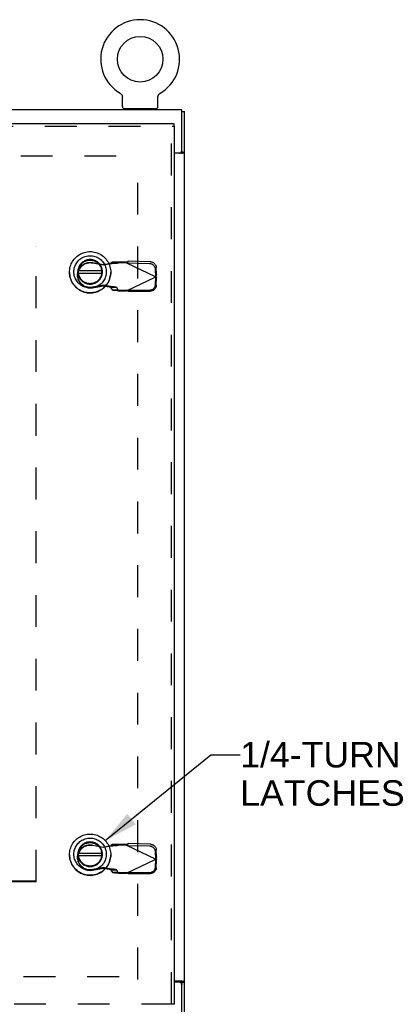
# Model space of a CAD drawing. Header units: inches. Extents: x 0 to 155, y 0 to 100.
# Tile 41 of 102: x 67 to 77, y 18 to 44. Entities that reach past the tile are written whole.
import ezdxf

# ---------------------------------------------------------------- set-up
doc = ezdxf.new("R2010")
doc.units = ezdxf.units.IN
doc.header["$LTSCALE"] = 8.5
doc.header["$MEASUREMENT"] = 0
doc.linetypes.add('HIDDEN', pattern=[0.2, 0.1, -0.1])
doc.layers.get('0').update_dxf_attribs({"linetype": 'CONTINUOUS'})
for name, color, linetype in [('DEFAULT_2', 8, 'HIDDEN'), ('DIMENSIONS', 7, 'CONTINUOUS'), ('FRONT_UPPER_DOOR_ASSEMBLY', 7, 'CONTINUOUS')]:
    doc.layers.add(name, color=color, linetype=linetype)
doc.styles.get("Standard").update_dxf_attribs({"font": 'arial.ttf'})
doc.dimstyles.get("Standard").update_dxf_attribs({"dimtxt": 0.772727, "dimasz": 0.909091, "dimexe": 0.09, "dimexo": 0.07, "dimgap": 0.09, "dimtad": 0, "dimtih": 1, "dimtoh": 1, "dimdec": 3, "dimzin": 4, "dimdsep": 46, "dimtxsty": 'Standard', "dimblk": '_FILLED', "dimblk1": '_FILLED', "dimblk2": '_FILLED', "dimcen": 0.09, "dimadec": 3, "dimazin": 1, "dimtp": 0.001, "dimtm": 0.001, "dimtfac": 1, "dimtdec": 3, "dimtofl": 0, "dimtmove": 0, "dimatfit": 3, "dimldrblk": '_FILLED', "dimfxl": 0, "dimtolj": 1, "dimtzin": 4, "dimarcsym": 0})

# ---------------------------------------------------------------- blocks, each defined once
blk = doc.blocks.new('_FILLED')
at = {"color": 0, "linetype": 'ByBlock'}
blk.add_solid([(0, 0), (-1, 0.2), (-1, -0.2)], dxfattribs=at)

msp = doc.modelspace()

# ---------------------------------------------------------------- linework, layer by layer
at = {"color": 7, "linetype": 'Continuous'}
for p, q in [((69.687, 42.264), (69.687, 42.264)), ((69.687, 42.264), (69.69, 42.262)), ((69.69, 42.262), (69.694, 42.259)), ((69.694, 42.259), (69.698, 42.257)), ((69.701, 42.254), (69.704, 42.251)), ((69.704, 42.251), (69.708, 42.248)), ((69.708, 42.248), (69.711, 42.245)), ((69.711, 42.245), (69.714, 42.242)), ((69.714, 42.242), (69.717, 42.239)), ((69.717, 42.239), (69.72, 42.236)), ((69.719, 42.236), (69.722, 42.232)), ((69.722, 42.232), (69.725, 42.229)), ((69.725, 42.229), (69.727, 42.225)), ((69.727, 42.225), (69.73, 42.222)), ((69.73, 42.222), (69.732, 42.218)), ((69.732, 42.218), (69.734, 42.214)), ((69.734, 42.214), (69.736, 42.21)), ((69.736, 42.21), (69.738, 42.206)), ((69.738, 42.206), (69.739, 42.202)), ((69.739, 42.202), (69.741, 42.198)), ((69.741, 42.198), (69.742, 42.194)), ((69.742, 42.194), (69.743, 42.19)), ((69.743, 42.19), (69.745, 42.186)), ((69.745, 42.186), (69.745, 42.182)), ((69.745, 42.182), (69.746, 42.177)), ((69.748, 41.907), (69.748, 42.156)), ((70.698, 42.156), (70.698, 42.16)), ((70.698, 41.907), (70.698, 42.156)), ((70.7, 42.177), (70.701, 42.182)), ((70.701, 42.182), (70.702, 42.186)), ((70.702, 42.186), (70.703, 42.19)), ((70.703, 42.19), (70.704, 42.194)), ((70.704, 42.194), (70.705, 42.198)), ((70.705, 42.198), (70.707, 42.202)), ((70.707, 42.202), (70.709, 42.206)), ((70.709, 42.206), (70.71, 42.21)), ((70.71, 42.21), (70.712, 42.214)), ((70.712, 42.214), (70.714, 42.218)), ((70.714, 42.218), (70.717, 42.222)), ((70.717, 42.222), (70.719, 42.225)), ((70.719, 42.225), (70.721, 42.229)), ((70.721, 42.229), (70.724, 42.232)), ((70.724, 42.232), (70.727, 42.236)), ((70.727, 42.236), (70.729, 42.239)), ((70.729, 42.239), (70.732, 42.242)), ((70.732, 42.242), (70.735, 42.245)), ((70.735, 42.245), (70.739, 42.248)), ((70.739, 42.248), (70.742, 42.251)), ((70.742, 42.251), (70.745, 42.254)), ((70.745, 42.254), (70.749, 42.257)), ((70.749, 42.257), (70.752, 42.259)), ((70.752, 42.259), (70.756, 42.262)), ((70.752, 42.259), (70.754, 42.26)), ((70.756, 42.262), (70.759, 42.264)), ((70.759, 42.264), (70.759, 42.264)), ((71.333, 41.817), (47.239, 41.817)), ((69.786, 41.847), (69.786, 41.817)), ((70.661, 41.847), (69.786, 41.847)), ((70.661, 41.847), (70.661, 41.817)), ((71.333, 40.724), (71.333, 41.817)), ((71.333, 41.778), (71.411, 41.778)), ((71.332, 40.72), (71.333, 40.724)), ((71.333, 40.718), (71.333, 40.695)), ((71.27, 40.662), (71.253, 40.662)), ((71.333, 40.695), (71.411, 40.695)), ((71.329, 18.589), (71.291, 18.583)), ((71.333, 18.551), (71.411, 18.551)), ((71.333, 18.551), (71.333, 18.489))]:
    msp.add_line(p, q, dxfattribs=at)
at = {"color": 3, "linetype": 'Continuous'}
for p, q in [((71.411, 7.856), (71.411, 41.778)), ((71.253, 40.662), (71.137, 40.662)), ((71.355, 40.668), (71.368, 40.67)), ((71.137, 18.591), (71.253, 18.591)), ((71.27, 18.552), (71.137, 18.552)), ((71.333, 16.497), (71.333, 18.489)), ((71.408, 18.56), (71.409, 18.558))]:
    msp.add_line(p, q, dxfattribs=at)
at = {"color": 7, "linetype": 'Continuous'}
for points in [[(69.698, 42.257), (69.701, 42.254), (69.704, 42.251)], [(69.746, 42.177), (69.747, 42.173), (69.747, 42.169), (69.748, 42.164), (69.748, 42.16), (69.748, 42.156)], [(69.748, 42.164), (69.748, 42.16), (69.748, 42.156)], [(70.698, 42.16), (70.698, 42.164), (70.699, 42.169), (70.699, 42.173), (70.7, 42.177)], [(70.698, 42.16), (70.698, 42.164), (70.699, 42.169), (70.699, 42.173), (70.7, 42.177)], [(71.27, 40.662), (71.275, 40.662), (71.279, 40.663), (71.283, 40.664), (71.288, 40.665), (71.292, 40.666), (71.296, 40.668), (71.3, 40.67), (71.304, 40.672), (71.308, 40.675), (71.311, 40.677), (71.314, 40.68), (71.317, 40.684), (71.32, 40.687), (71.323, 40.691), (71.325, 40.695), (71.327, 40.699), (71.329, 40.703), (71.33, 40.707), (71.331, 40.711), (71.332, 40.716), (71.332, 40.72)], [(71.32, 40.681), (71.322, 40.682), (71.324, 40.683), (71.326, 40.684), (71.327, 40.686), (71.329, 40.687), (71.33, 40.688), (71.331, 40.69), (71.332, 40.691), (71.332, 40.693), (71.332, 40.694), (71.333, 40.695)], [(71.137, 18.584), (71.258, 18.584), (71.263, 18.584), (71.268, 18.584), (71.273, 18.584), (71.277, 18.583), (71.282, 18.583), (71.287, 18.583), (71.291, 18.583)], [(71.291, 18.583), (71.292, 18.581), (71.293, 18.579), (71.293, 18.578), (71.294, 18.576), (71.295, 18.575), (71.296, 18.574), (71.298, 18.572), (71.299, 18.571), (71.3, 18.57), (71.302, 18.569), (71.304, 18.568), (71.306, 18.567), (71.308, 18.566), (71.31, 18.565), (71.312, 18.564), (71.314, 18.563), (71.316, 18.562)], [(71.316, 18.562), (71.32, 18.561), (71.322, 18.56), (71.324, 18.559), (71.326, 18.559), (71.327, 18.558), (71.329, 18.557), (71.33, 18.556), (71.331, 18.555), (71.332, 18.554), (71.332, 18.553), (71.332, 18.552), (71.333, 18.551)]]:
    msp.add_lwpolyline(points, dxfattribs=at)
at = {"color": 3, "linetype": 'Continuous'}
for points in [[(71.333, 40.718), (71.332, 40.713), (71.332, 40.709), (71.331, 40.704), (71.33, 40.7)], [(71.3, 40.662), (71.292, 40.662), (71.284, 40.662), (71.276, 40.662), (71.268, 40.662), (71.261, 40.662), (71.253, 40.662)], [(71.329, 40.661), (71.322, 40.661), (71.315, 40.661), (71.307, 40.661), (71.3, 40.662)], [(71.325, 40.688), (71.323, 40.684), (71.32, 40.681)], [(71.33, 40.7), (71.329, 40.696), (71.327, 40.692), (71.325, 40.688)], [(71.329, 40.661), (71.332, 40.662), (71.335, 40.663)], [(71.335, 40.663), (71.339, 40.664), (71.342, 40.665), (71.346, 40.666), (71.351, 40.667), (71.355, 40.668)], [(71.368, 40.67), (71.372, 40.671), (71.376, 40.672), (71.38, 40.673), (71.383, 40.674), (71.387, 40.675), (71.39, 40.676), (71.392, 40.676), (71.395, 40.678), (71.398, 40.679), (71.4, 40.68), (71.402, 40.681), (71.404, 40.683), (71.406, 40.684), (71.407, 40.685), (71.408, 40.687), (71.409, 40.688), (71.41, 40.69), (71.41, 40.692), (71.41, 40.693), (71.411, 40.695)], [(71.253, 18.591), (71.261, 18.591), (71.268, 18.591), (71.276, 18.59), (71.284, 18.59), (71.292, 18.59), (71.3, 18.59), (71.307, 18.59), (71.315, 18.589), (71.322, 18.589), (71.329, 18.589)], [(71.333, 18.489), (71.331, 18.502), (71.328, 18.513), (71.322, 18.524), (71.314, 18.533), (71.305, 18.541), (71.294, 18.547), (71.282, 18.55), (71.27, 18.552)], [(71.329, 18.589), (71.332, 18.587), (71.335, 18.586), (71.339, 18.585), (71.342, 18.584), (71.346, 18.582), (71.351, 18.581), (71.355, 18.58), (71.359, 18.58), (71.363, 18.579), (71.368, 18.578), (71.372, 18.577), (71.376, 18.576), (71.378, 18.575)], [(71.378, 18.575), (71.38, 18.575), (71.383, 18.574), (71.387, 18.573), (71.39, 18.572), (71.392, 18.571), (71.395, 18.57), (71.398, 18.569), (71.4, 18.567), (71.402, 18.566), (71.404, 18.564), (71.406, 18.563), (71.407, 18.561), (71.408, 18.56)], [(71.409, 18.558), (71.41, 18.557), (71.41, 18.555), (71.41, 18.553), (71.411, 18.551)]]:
    msp.add_lwpolyline(points, dxfattribs=at)
at = {"color": 7, "linetype": 'Continuous'}
msp.add_circle((70.223, 43.171), 0.609, dxfattribs=at)
for centre, radius, start, end in [((70.223, 43.171), 1.054, 300.3993, 239.6007), ((69.808, 41.907), 0.06, 180, 270), ((70.638, 41.907), 0.06, 270, 360)]:
    msp.add_arc(centre, radius, start, end, dxfattribs=at)
at = {"layer": 'DEFAULT_2', "color": 8, "linetype": 'HIDDEN'}
for p, q in [((48.333, 40.591), (70.239, 40.591)), ((70.161, 18.625), (70.161, 40.604)), ((48.411, 18.703), (70.161, 18.703))]:
    msp.add_line(p, q, dxfattribs=at)
at = {"layer": 'FRONT_UPPER_DOOR_ASSEMBLY', "color": 3, "linetype": 'Continuous'}
for p, q in [((47.282, 41.46), (71.118, 41.46)), ((71.137, 17.972), (71.137, 41.385))]:
    msp.add_line(p, q, dxfattribs=at)
at = {"layer": 'FRONT_UPPER_DOOR_ASSEMBLY', "color": 8, "linetype": 'HIDDEN'}
for p, q in [((47.282, 41.385), (71.118, 41.385)), ((71.062, 17.972), (71.062, 41.385)), ((50.45, 38.181), (67.45, 38.181)), ((50.45, 38.165), (67.45, 38.165)), ((67.45, 21.23), (67.45, 38.181)), ((68.947, 37.746), (69.241, 37.692)), ((69.241, 37.679), (68.947, 37.732)), ((69.241, 37.692), (69.438, 37.73)), ((69.438, 37.716), (69.241, 37.679)), ((69.241, 37.692), (69.241, 37.679)), ((69.438, 37.73), (69.438, 37.716)), ((69.439, 37.719), (69.438, 37.716)), ((69.484, 37.756), (69.442, 37.73)), ((69.442, 37.73), (69.597, 37.733)), ((69.48, 37.728), (69.485, 37.728)), ((69.639, 37.758), (69.484, 37.756)), ((69.487, 37.754), (69.484, 37.756)), ((69.485, 37.728), (69.489, 37.728)), ((69.489, 37.728), (69.494, 37.729)), ((69.494, 37.729), (69.498, 37.729)), ((69.498, 37.729), (69.503, 37.73)), ((69.503, 37.73), (69.507, 37.73)), ((69.507, 37.73), (69.512, 37.73)), ((69.512, 37.73), (69.516, 37.731)), ((69.516, 37.731), (69.52, 37.731)), ((69.52, 37.731), (69.524, 37.731)), ((69.524, 37.731), (69.528, 37.731)), ((69.528, 37.731), (69.534, 37.732)), ((69.534, 37.732), (69.539, 37.732)), ((69.539, 37.732), (69.544, 37.732)), ((69.544, 37.732), (69.548, 37.732)), ((69.548, 37.732), (69.551, 37.732)), ((69.597, 37.733), (69.639, 37.758)), ((69.642, 37.756), (69.639, 37.758)), ((69.857, 37.756), (69.646, 37.756)), ((69.857, 37.742), (69.646, 37.742)), ((69.857, 37.756), (69.857, 37.742)), ((69.857, 37.742), (70.645, 37.37)), ((69.886, 37.729), (69.905, 37.784)), ((70.476, 37.712), (69.886, 37.729)), ((70.496, 37.767), (69.905, 37.784)), ((70.638, 37.373), (70.635, 37.56)), ((70.658, 37.427), (70.655, 37.615)), ((68.552, 37.418), (68.552, 37.404)), ((69.857, 36.997), (70.645, 37.37)), ((70.635, 37.17), (70.638, 37.367)), ((70.658, 37.427), (70.638, 37.373)), ((70.638, 37.367), (70.658, 37.338)), ((70.658, 37.427), (70.645, 37.384)), ((70.645, 37.37), (70.645, 37.384)), ((70.655, 37.142), (70.658, 37.338)), ((69.241, 37.143), (68.947, 37.09)), ((68.947, 37.076), (69.241, 37.129)), ((69.241, 37.143), (69.241, 37.129)), ((69.438, 37.105), (69.241, 37.143)), ((69.241, 37.129), (69.438, 37.092)), ((69.438, 37.092), (69.438, 37.105)), ((69.597, 37.079), (69.442, 37.077)), ((69.442, 37.077), (69.484, 37.011)), ((69.639, 37.013), (69.597, 37.079)), ((69.639, 37.013), (69.484, 37.011)), ((69.484, 37.011), (69.487, 37.009)), ((69.639, 37.013), (69.642, 37.011)), ((69.646, 37.011), (69.857, 37.011)), ((69.646, 36.997), (69.857, 36.997)), ((69.857, 36.997), (69.857, 37.011)), ((69.897, 36.987), (69.857, 37.011)), ((69.886, 37.011), (70.476, 37.014)), ((69.905, 36.982), (69.886, 37.011)), ((69.905, 36.982), (69.897, 36.987)), ((69.905, 36.982), (70.496, 36.986)), ((68.947, 22.211), (69.241, 22.158)), ((69.241, 22.144), (68.947, 22.197)), ((69.241, 22.158), (69.438, 22.195)), ((69.438, 22.182), (69.241, 22.144)), ((69.241, 22.158), (69.241, 22.144)), ((69.438, 22.195), (69.438, 22.182)), ((69.439, 22.184), (69.438, 22.182)), ((69.484, 22.221), (69.442, 22.196)), ((69.442, 22.196), (69.597, 22.198)), ((69.48, 22.193), (69.485, 22.193)), ((69.639, 22.223), (69.484, 22.221)), ((69.487, 22.219), (69.484, 22.221)), ((69.485, 22.193), (69.489, 22.194)), ((69.489, 22.194), (69.494, 22.194)), ((69.494, 22.194), (69.498, 22.195)), ((69.498, 22.195), (69.503, 22.195)), ((69.503, 22.195), (69.507, 22.195)), ((69.507, 22.195), (69.512, 22.196)), ((69.512, 22.196), (69.516, 22.196)), ((69.516, 22.196), (69.52, 22.196)), ((69.52, 22.196), (69.524, 22.196)), ((69.524, 22.196), (69.528, 22.197)), ((69.528, 22.197), (69.534, 22.197)), ((69.534, 22.197), (69.539, 22.197)), ((69.539, 22.197), (69.544, 22.197)), ((69.544, 22.197), (69.548, 22.197)), ((69.548, 22.197), (69.551, 22.197)), ((69.597, 22.198), (69.639, 22.223)), ((69.642, 22.222), (69.639, 22.223)), ((69.857, 22.221), (69.646, 22.221)), ((69.857, 22.208), (69.646, 22.208)), ((69.857, 22.221), (69.857, 22.208)), ((69.857, 22.208), (70.645, 21.835)), ((69.886, 22.194), (69.905, 22.249)), ((70.476, 22.178), (69.886, 22.194)), ((70.496, 22.232), (69.905, 22.249)), ((70.658, 21.893), (70.655, 22.08)), ((68.552, 21.883), (68.552, 21.869)), ((69.857, 21.463), (70.645, 21.835)), ((70.638, 21.838), (70.635, 22.026)), ((70.635, 21.635), (70.638, 21.832)), ((70.658, 21.893), (70.638, 21.838)), ((70.638, 21.832), (70.658, 21.804)), ((70.658, 21.893), (70.645, 21.849)), ((70.645, 21.835), (70.645, 21.849)), ((70.655, 21.607), (70.658, 21.804)), ((69.241, 21.609), (68.947, 21.555)), ((68.947, 21.541), (69.241, 21.595)), ((69.438, 21.571), (69.241, 21.609)), ((69.241, 21.609), (69.241, 21.595)), ((69.241, 21.595), (69.438, 21.557)), ((69.438, 21.557), (69.438, 21.571)), ((69.597, 21.545), (69.442, 21.542)), ((69.442, 21.542), (69.484, 21.476)), ((69.639, 21.478), (69.597, 21.545)), ((69.639, 21.478), (69.484, 21.476)), ((69.484, 21.476), (69.487, 21.474)), ((69.639, 21.478), (69.642, 21.477)), ((69.646, 21.476), (69.857, 21.476)), ((69.646, 21.463), (69.857, 21.463)), ((69.897, 21.452), (69.857, 21.476)), ((69.857, 21.463), (69.857, 21.476)), ((69.886, 21.476), (70.476, 21.479)), ((69.905, 21.448), (69.886, 21.476)), ((69.905, 21.448), (69.897, 21.452)), ((69.905, 21.448), (70.496, 21.451)), ((67.45, 21.245), (50.45, 21.245)), ((67.45, 21.23), (50.45, 21.23)), ((71.106, 17.97), (47.295, 17.97)), ((71.062, 17.972), (71.137, 17.972))]:
    msp.add_line(p, q, dxfattribs=at)
at = {"layer": 'FRONT_UPPER_DOOR_ASSEMBLY', "color": 7, "linetype": 'Continuous'}
for p, q in [((71.124, 41.46), (71.124, 41.385)), ((71.137, 41.385), (71.124, 41.385)), ((68.337, 37.452), (68.336, 37.49)), ((68.571, 37.473), (68.572, 37.48)), ((68.572, 37.466), (68.572, 37.484)), ((68.574, 37.535), (68.574, 37.523)), ((69.199, 37.523), (68.574, 37.523)), ((68.574, 37.457), (68.574, 37.457)), ((68.574, 37.447), (68.574, 37.457)), ((69.199, 37.457), (68.574, 37.457)), ((68.575, 37.456), (68.576, 37.45)), ((69.202, 37.48), (69.203, 37.473)), ((68.337, 21.918), (68.336, 21.955)), ((68.571, 21.939), (68.572, 21.946)), ((68.572, 21.931), (68.572, 21.949)), ((68.574, 22.001), (68.574, 21.988)), ((69.199, 21.988), (68.574, 21.988)), ((69.199, 21.922), (68.574, 21.922)), ((68.574, 21.912), (68.574, 21.922)), ((68.574, 21.922), (68.574, 21.922)), ((68.575, 21.921), (68.576, 21.915)), ((69.202, 21.946), (69.203, 21.938))]:
    msp.add_line(p, q, dxfattribs=at)
for points in [[(68.336, 37.49), (68.337, 37.527), (68.341, 37.565), (68.347, 37.601), (68.356, 37.638), (68.368, 37.674), (68.381, 37.709), (68.398, 37.742), (68.416, 37.775), (68.437, 37.806), (68.459, 37.836), (68.484, 37.865), (68.511, 37.891), (68.539, 37.916), (68.569, 37.938), (68.601, 37.959), (68.633, 37.977), (68.667, 37.993), (68.702, 38.007), (68.738, 38.018), (68.775, 38.027), (68.812, 38.034), (68.849, 38.038), (68.887, 38.039)], [(68.887, 37.069), (68.854, 37.07), (68.822, 37.073), (68.79, 37.079), (68.759, 37.088), (68.729, 37.099), (68.699, 37.111), (68.67, 37.126), (68.643, 37.144), (68.617, 37.163), (68.592, 37.184), (68.569, 37.207), (68.548, 37.231), (68.529, 37.257), (68.512, 37.284), (68.497, 37.313), (68.484, 37.342), (68.473, 37.373), (68.465, 37.404), (68.459, 37.436), (68.455, 37.468), (68.454, 37.5), (68.455, 37.532), (68.459, 37.564), (68.465, 37.596), (68.473, 37.627), (68.484, 37.657), (68.497, 37.687), (68.512, 37.715), (68.529, 37.743), (68.548, 37.769), (68.569, 37.793), (68.592, 37.816), (68.616, 37.837), (68.643, 37.856), (68.67, 37.873), (68.698, 37.888), (68.728, 37.901), (68.759, 37.912), (68.79, 37.921), (68.822, 37.927), (68.854, 37.93), (68.887, 37.931)], [(68.887, 37.828), (68.861, 37.827), (68.836, 37.824), (68.81, 37.819), (68.785, 37.812), (68.761, 37.803), (68.738, 37.792), (68.715, 37.779), (68.694, 37.765), (68.674, 37.749), (68.654, 37.732), (68.637, 37.713), (68.621, 37.692), (68.606, 37.671), (68.594, 37.648), (68.583, 37.625), (68.574, 37.601), (68.567, 37.576), (68.562, 37.551), (68.559, 37.525), (68.558, 37.499), (68.559, 37.474), (68.562, 37.448), (68.567, 37.423), (68.574, 37.398), (68.583, 37.374), (68.594, 37.351), (68.607, 37.329), (68.621, 37.307), (68.637, 37.287), (68.655, 37.268), (68.674, 37.251), (68.694, 37.235), (68.715, 37.221), (68.737, 37.208), (68.761, 37.198), (68.785, 37.189), (68.81, 37.182), (68.835, 37.177), (68.861, 37.174), (68.887, 37.173)], [(68.887, 38.039), (68.925, 38.038), (68.962, 38.034), (68.999, 38.027), (69.036, 38.018), (69.071, 38.007), (69.107, 37.993), (69.14, 37.977), (69.173, 37.959), (69.205, 37.938), (69.235, 37.916), (69.263, 37.891), (69.29, 37.865), (69.314, 37.836), (69.337, 37.806), (69.358, 37.775), (69.376, 37.742), (69.392, 37.709), (69.406, 37.674), (69.418, 37.638), (69.427, 37.601), (69.433, 37.565), (69.437, 37.527), (69.438, 37.49)], [(68.887, 37.931), (68.919, 37.93), (68.952, 37.927), (68.983, 37.921), (69.015, 37.912), (69.045, 37.902), (69.075, 37.889), (69.104, 37.874), (69.131, 37.857), (69.157, 37.837), (69.182, 37.816), (69.204, 37.793), (69.226, 37.769), (69.245, 37.743), (69.262, 37.716), (69.277, 37.687), (69.29, 37.658), (69.301, 37.627), (69.309, 37.596), (69.315, 37.564), (69.319, 37.532), (69.32, 37.5), (69.319, 37.468), (69.315, 37.436), (69.309, 37.404), (69.301, 37.373), (69.29, 37.343), (69.277, 37.313), (69.262, 37.285), (69.245, 37.257), (69.226, 37.231), (69.205, 37.207), (69.182, 37.184), (69.157, 37.163), (69.131, 37.144), (69.104, 37.127), (69.075, 37.112), (69.046, 37.099), (69.015, 37.088), (68.984, 37.08), (68.952, 37.073), (68.919, 37.07), (68.887, 37.069)], [(68.887, 37.173), (68.913, 37.174), (68.938, 37.177), (68.964, 37.182), (68.988, 37.189), (69.013, 37.197), (69.036, 37.208), (69.058, 37.221), (69.08, 37.235), (69.1, 37.251), (69.119, 37.268), (69.137, 37.287), (69.153, 37.308), (69.167, 37.329), (69.18, 37.352), (69.191, 37.375), (69.2, 37.4), (69.207, 37.424), (69.212, 37.45), (69.215, 37.475), (69.216, 37.501), (69.215, 37.526), (69.212, 37.552), (69.206, 37.577), (69.199, 37.602), (69.19, 37.626), (69.18, 37.649), (69.167, 37.671), (69.153, 37.693), (69.137, 37.713), (69.119, 37.732), (69.1, 37.749), (69.08, 37.765), (69.059, 37.779), (69.036, 37.792), (69.013, 37.802), (68.989, 37.811), (68.964, 37.818), (68.939, 37.823), (68.913, 37.827), (68.887, 37.828)], [(68.887, 37.815), (68.862, 37.814), (68.837, 37.811), (68.813, 37.806), (68.789, 37.799), (68.766, 37.791), (68.743, 37.78), (68.721, 37.768), (68.701, 37.754), (68.681, 37.739), (68.663, 37.722), (68.646, 37.704), (68.631, 37.685), (68.617, 37.664), (68.605, 37.642), (68.594, 37.62), (68.585, 37.597), (68.579, 37.573), (68.574, 37.548), (68.571, 37.524), (68.57, 37.499)], [(68.577, 37.553), (68.581, 37.574), (68.588, 37.595), (68.595, 37.616), (68.604, 37.636), (68.614, 37.655), (68.626, 37.673), (68.639, 37.691), (68.653, 37.708), (68.668, 37.724), (68.685, 37.738), (68.702, 37.752), (68.72, 37.764), (68.739, 37.775), (68.759, 37.784), (68.779, 37.792), (68.8, 37.799), (68.821, 37.805), (68.843, 37.808), (68.865, 37.811), (68.887, 37.811)], [(69.204, 37.499), (69.203, 37.524), (69.2, 37.548), (69.195, 37.573), (69.188, 37.597), (69.18, 37.62), (69.169, 37.642), (69.157, 37.664), (69.143, 37.685), (69.128, 37.704), (69.111, 37.722), (69.093, 37.739), (69.073, 37.754), (69.053, 37.768), (69.031, 37.78), (69.008, 37.791), (68.985, 37.799), (68.961, 37.806), (68.936, 37.811), (68.912, 37.814), (68.887, 37.815)], [(68.887, 37.811), (68.909, 37.811), (68.931, 37.808), (68.952, 37.805), (68.974, 37.799), (68.995, 37.792), (69.015, 37.784), (69.035, 37.775), (69.054, 37.764), (69.072, 37.752), (69.089, 37.738), (69.106, 37.724), (69.121, 37.708), (69.135, 37.691), (69.148, 37.673), (69.159, 37.655), (69.17, 37.636), (69.179, 37.616), (69.186, 37.595), (69.192, 37.574), (69.197, 37.553)], [(68.336, 37.486), (68.337, 37.449), (68.341, 37.412), (68.347, 37.375), (68.356, 37.338), (68.368, 37.303), (68.381, 37.268), (68.397, 37.234), (68.416, 37.201), (68.436, 37.17), (68.459, 37.14), (68.484, 37.112), (68.51, 37.085), (68.539, 37.061), (68.569, 37.038), (68.6, 37.017), (68.633, 36.999), (68.667, 36.983), (68.702, 36.969), (68.738, 36.958), (68.774, 36.949), (68.812, 36.942), (68.849, 36.939), (68.887, 36.937)], [(68.887, 36.941), (68.849, 36.942), (68.812, 36.946), (68.775, 36.952), (68.738, 36.961), (68.702, 36.972), (68.667, 36.986), (68.633, 37.002), (68.601, 37.021), (68.569, 37.041), (68.539, 37.064), (68.511, 37.088), (68.484, 37.115), (68.459, 37.143), (68.437, 37.173), (68.416, 37.204), (68.398, 37.237), (68.381, 37.271), (68.368, 37.306), (68.356, 37.342), (68.347, 37.378), (68.341, 37.415), (68.337, 37.452)], [(68.57, 37.499), (68.571, 37.474), (68.574, 37.45), (68.579, 37.425), (68.585, 37.401), (68.594, 37.378), (68.605, 37.356), (68.617, 37.334), (68.631, 37.313), (68.646, 37.294), (68.663, 37.276), (68.681, 37.259), (68.701, 37.244), (68.721, 37.23), (68.743, 37.218), (68.766, 37.207), (68.789, 37.199), (68.813, 37.192), (68.837, 37.187), (68.862, 37.184), (68.887, 37.183)], [(68.572, 37.484), (68.572, 37.497), (68.573, 37.51), (68.574, 37.523)], [(68.574, 37.449), (68.573, 37.458), (68.572, 37.471), (68.572, 37.484)], [(68.577, 37.553), (68.576, 37.55), (68.576, 37.548), (68.576, 37.545), (68.575, 37.543), (68.575, 37.541), (68.575, 37.539), (68.575, 37.538), (68.575, 37.537), (68.574, 37.536), (68.574, 37.535)], [(68.574, 37.457), (68.574, 37.457), (68.575, 37.457), (68.575, 37.456)], [(68.576, 37.45), (68.576, 37.447), (68.576, 37.445), (68.577, 37.443)], [(68.887, 37.184), (68.865, 37.185), (68.843, 37.187), (68.821, 37.191), (68.8, 37.196), (68.779, 37.203), (68.759, 37.211), (68.739, 37.221), (68.72, 37.232), (68.702, 37.244), (68.685, 37.257), (68.668, 37.272), (68.653, 37.287), (68.639, 37.304), (68.626, 37.322), (68.614, 37.34), (68.604, 37.36), (68.595, 37.38), (68.588, 37.4), (68.581, 37.421), (68.577, 37.443)], [(68.887, 37.183), (68.912, 37.184), (68.936, 37.187), (68.961, 37.192), (68.985, 37.199), (69.008, 37.207), (69.031, 37.218), (69.053, 37.23), (69.073, 37.244), (69.093, 37.259), (69.111, 37.276), (69.128, 37.294), (69.143, 37.313), (69.157, 37.334), (69.169, 37.356), (69.18, 37.378), (69.188, 37.401), (69.195, 37.425), (69.2, 37.45), (69.203, 37.474), (69.204, 37.499)], [(69.438, 37.49), (69.437, 37.452), (69.433, 37.415), (69.427, 37.378), (69.418, 37.342), (69.406, 37.306), (69.392, 37.271), (69.376, 37.237), (69.358, 37.204), (69.337, 37.173), (69.314, 37.143), (69.29, 37.115), (69.263, 37.088), (69.235, 37.064), (69.205, 37.041), (69.173, 37.021), (69.14, 37.002), (69.107, 36.986), (69.071, 36.972), (69.036, 36.961), (68.999, 36.952), (68.962, 36.946), (68.925, 36.942), (68.887, 36.941)], [(68.887, 36.937), (68.925, 36.939), (68.962, 36.942), (68.999, 36.949), (69.036, 36.958), (69.072, 36.969), (69.107, 36.983), (69.141, 36.999), (69.173, 37.017), (69.205, 37.038), (69.235, 37.06), (69.263, 37.085), (69.29, 37.112), (69.314, 37.14), (69.337, 37.17), (69.358, 37.201), (69.376, 37.234), (69.392, 37.267), (69.406, 37.302), (69.418, 37.338), (69.427, 37.375), (69.433, 37.412), (69.437, 37.449), (69.438, 37.486)], [(69.197, 37.443), (69.192, 37.421), (69.186, 37.4), (69.179, 37.38), (69.17, 37.36), (69.159, 37.34), (69.148, 37.322), (69.135, 37.304), (69.121, 37.287), (69.106, 37.272), (69.089, 37.257), (69.072, 37.244), (69.054, 37.232), (69.035, 37.221), (69.015, 37.211), (68.995, 37.203), (68.974, 37.196), (68.952, 37.191), (68.931, 37.187), (68.909, 37.185), (68.887, 37.184)], [(68.336, 21.955), (68.337, 21.993), (68.341, 22.03), (68.347, 22.067), (68.356, 22.103), (68.368, 22.139), (68.381, 22.174), (68.398, 22.208), (68.416, 22.24), (68.437, 22.272), (68.459, 22.302), (68.484, 22.33), (68.511, 22.356), (68.539, 22.381), (68.569, 22.404), (68.601, 22.424), (68.633, 22.443), (68.667, 22.459), (68.702, 22.472), (68.738, 22.484), (68.775, 22.493), (68.812, 22.499), (68.849, 22.503), (68.887, 22.504)], [(68.887, 21.534), (68.854, 21.535), (68.822, 21.539), (68.79, 21.545), (68.759, 21.553), (68.729, 21.564), (68.699, 21.577), (68.67, 21.592), (68.643, 21.609), (68.617, 21.628), (68.592, 21.649), (68.569, 21.672), (68.548, 21.696), (68.529, 21.722), (68.512, 21.75), (68.497, 21.778), (68.484, 21.808), (68.473, 21.838), (68.465, 21.869), (68.459, 21.901), (68.455, 21.933), (68.454, 21.965), (68.455, 21.997), (68.459, 22.029), (68.465, 22.061), (68.473, 22.092), (68.484, 22.123), (68.497, 22.152), (68.512, 22.181), (68.529, 22.208), (68.548, 22.234), (68.569, 22.258), (68.592, 22.281), (68.616, 22.302), (68.643, 22.322), (68.67, 22.339), (68.698, 22.354), (68.728, 22.367), (68.759, 22.378), (68.79, 22.386), (68.822, 22.392), (68.854, 22.396), (68.887, 22.397)], [(68.887, 22.504), (68.925, 22.503), (68.962, 22.499), (68.999, 22.493), (69.036, 22.484), (69.071, 22.472), (69.107, 22.459), (69.14, 22.443), (69.173, 22.424), (69.205, 22.404), (69.235, 22.381), (69.263, 22.356), (69.29, 22.33), (69.314, 22.302), (69.337, 22.272), (69.358, 22.24), (69.376, 22.208), (69.392, 22.174), (69.406, 22.139), (69.418, 22.103), (69.427, 22.067), (69.433, 22.03), (69.437, 21.993), (69.438, 21.955)], [(68.887, 22.397), (68.919, 22.396), (68.952, 22.392), (68.983, 22.386), (69.015, 22.378), (69.045, 22.367), (69.075, 22.354), (69.104, 22.339), (69.131, 22.322), (69.157, 22.303), (69.182, 22.282), (69.204, 22.259), (69.226, 22.234), (69.245, 22.208), (69.262, 22.181), (69.277, 22.153), (69.29, 22.123), (69.301, 22.093), (69.309, 22.061), (69.315, 22.03), (69.319, 21.998), (69.32, 21.966), (69.319, 21.933), (69.315, 21.901), (69.309, 21.87), (69.301, 21.839), (69.29, 21.808), (69.277, 21.779), (69.262, 21.75), (69.245, 21.723), (69.226, 21.697), (69.205, 21.672), (69.182, 21.649), (69.157, 21.628), (69.131, 21.609), (69.104, 21.592), (69.075, 21.577), (69.046, 21.564), (69.015, 21.553), (68.984, 21.545), (68.952, 21.539), (68.919, 21.535), (68.887, 21.534)], [(68.887, 22.293), (68.861, 22.292), (68.836, 22.289), (68.81, 22.284), (68.785, 22.277), (68.761, 22.268), (68.738, 22.257), (68.715, 22.245), (68.694, 22.231), (68.674, 22.215), (68.654, 22.197), (68.637, 22.178), (68.621, 22.158), (68.606, 22.136), (68.594, 22.114), (68.583, 22.09), (68.574, 22.066), (68.567, 22.041), (68.562, 22.016), (68.559, 21.99), (68.558, 21.965), (68.559, 21.939), (68.562, 21.914), (68.567, 21.888), (68.574, 21.864), (68.583, 21.84), (68.594, 21.816), (68.607, 21.794), (68.621, 21.773), (68.637, 21.753), (68.655, 21.734), (68.674, 21.716), (68.694, 21.7), (68.715, 21.686), (68.737, 21.674), (68.761, 21.663), (68.785, 21.654), (68.81, 21.647), (68.835, 21.642), (68.861, 21.639), (68.887, 21.638)], [(68.887, 22.28), (68.862, 22.279), (68.837, 22.276), (68.813, 22.271), (68.789, 22.265), (68.766, 22.256), (68.743, 22.246), (68.721, 22.234), (68.701, 22.22), (68.681, 22.204), (68.663, 22.188), (68.646, 22.169), (68.631, 22.15), (68.617, 22.129), (68.605, 22.108), (68.594, 22.085), (68.585, 22.062), (68.579, 22.038), (68.574, 22.014), (68.571, 21.989), (68.57, 21.964)], [(68.577, 22.018), (68.581, 22.039), (68.588, 22.06), (68.595, 22.081), (68.604, 22.101), (68.614, 22.12), (68.626, 22.139), (68.639, 22.156), (68.653, 22.173), (68.668, 22.189), (68.685, 22.203), (68.702, 22.217), (68.72, 22.229), (68.739, 22.24), (68.759, 22.25), (68.779, 22.258), (68.8, 22.265), (68.821, 22.27), (68.843, 22.274), (68.865, 22.276), (68.887, 22.277)], [(68.887, 21.638), (68.913, 21.639), (68.938, 21.642), (68.964, 21.647), (68.988, 21.654), (69.013, 21.663), (69.036, 21.674), (69.058, 21.686), (69.08, 21.7), (69.1, 21.716), (69.119, 21.734), (69.137, 21.753), (69.153, 21.773), (69.167, 21.795), (69.18, 21.817), (69.191, 21.841), (69.2, 21.865), (69.207, 21.89), (69.212, 21.915), (69.215, 21.94), (69.216, 21.966), (69.215, 21.992), (69.212, 22.017), (69.206, 22.042), (69.199, 22.067), (69.19, 22.091), (69.18, 22.114), (69.167, 22.137), (69.153, 22.158), (69.137, 22.178), (69.119, 22.197), (69.1, 22.215), (69.08, 22.23), (69.059, 22.245), (69.036, 22.257), (69.013, 22.268), (68.989, 22.277), (68.964, 22.284), (68.939, 22.289), (68.913, 22.292), (68.887, 22.293)], [(69.204, 21.964), (69.203, 21.989), (69.2, 22.014), (69.195, 22.038), (69.188, 22.062), (69.18, 22.085), (69.169, 22.108), (69.157, 22.129), (69.143, 22.15), (69.128, 22.169), (69.111, 22.188), (69.093, 22.204), (69.073, 22.22), (69.053, 22.234), (69.031, 22.246), (69.008, 22.256), (68.985, 22.265), (68.961, 22.271), (68.936, 22.276), (68.912, 22.279), (68.887, 22.28)], [(68.887, 22.277), (68.909, 22.276), (68.931, 22.274), (68.952, 22.27), (68.974, 22.265), (68.995, 22.258), (69.015, 22.25), (69.035, 22.24), (69.054, 22.229), (69.072, 22.217), (69.089, 22.203), (69.106, 22.189), (69.121, 22.173), (69.135, 22.156), (69.148, 22.139), (69.159, 22.12), (69.17, 22.101), (69.179, 22.081), (69.186, 22.06), (69.192, 22.039), (69.197, 22.018)], [(68.336, 21.952), (68.337, 21.914), (68.341, 21.877), (68.347, 21.84), (68.356, 21.804), (68.368, 21.768), (68.381, 21.733), (68.397, 21.699), (68.416, 21.667), (68.436, 21.635), (68.459, 21.605), (68.484, 21.577), (68.51, 21.551), (68.539, 21.526), (68.569, 21.503), (68.6, 21.483), (68.633, 21.464), (68.667, 21.448), (68.702, 21.434), (68.738, 21.423), (68.774, 21.414), (68.812, 21.408), (68.849, 21.404), (68.887, 21.403)], [(68.887, 21.406), (68.849, 21.407), (68.812, 21.411), (68.775, 21.417), (68.738, 21.426), (68.702, 21.438), (68.667, 21.451), (68.633, 21.468), (68.601, 21.486), (68.569, 21.507), (68.539, 21.529), (68.511, 21.554), (68.484, 21.58), (68.459, 21.609), (68.437, 21.638), (68.416, 21.67), (68.398, 21.702), (68.381, 21.736), (68.368, 21.771), (68.356, 21.807), (68.347, 21.843), (68.341, 21.88), (68.337, 21.918)], [(68.57, 21.964), (68.571, 21.94), (68.574, 21.915), (68.579, 21.891), (68.585, 21.867), (68.594, 21.844), (68.605, 21.821), (68.617, 21.799), (68.631, 21.779), (68.646, 21.759), (68.663, 21.741), (68.681, 21.724), (68.701, 21.709), (68.721, 21.695), (68.743, 21.683), (68.766, 21.673), (68.789, 21.664), (68.813, 21.657), (68.837, 21.653), (68.862, 21.65), (68.887, 21.649)], [(68.572, 21.949), (68.572, 21.962), (68.573, 21.975), (68.574, 21.988)], [(68.574, 21.915), (68.573, 21.923), (68.572, 21.936), (68.572, 21.949)], [(68.577, 22.018), (68.576, 22.015), (68.576, 22.013), (68.576, 22.011), (68.575, 22.008), (68.575, 22.006), (68.575, 22.005), (68.575, 22.003), (68.575, 22.002), (68.574, 22.001), (68.574, 22.001)], [(68.574, 21.922), (68.574, 21.922), (68.575, 21.922), (68.575, 21.921)], [(68.576, 21.915), (68.576, 21.913), (68.576, 21.911), (68.577, 21.908)], [(68.887, 21.649), (68.865, 21.65), (68.843, 21.652), (68.821, 21.656), (68.8, 21.661), (68.779, 21.668), (68.759, 21.676), (68.739, 21.686), (68.72, 21.697), (68.702, 21.709), (68.685, 21.722), (68.668, 21.737), (68.653, 21.753), (68.639, 21.77), (68.626, 21.787), (68.614, 21.806), (68.604, 21.825), (68.595, 21.845), (68.588, 21.866), (68.581, 21.887), (68.577, 21.908)], [(68.887, 21.649), (68.912, 21.65), (68.936, 21.653), (68.961, 21.657), (68.985, 21.664), (69.008, 21.673), (69.031, 21.683), (69.053, 21.695), (69.073, 21.709), (69.093, 21.724), (69.111, 21.741), (69.128, 21.759), (69.143, 21.779), (69.157, 21.799), (69.169, 21.821), (69.18, 21.844), (69.188, 21.867), (69.195, 21.891), (69.2, 21.915), (69.203, 21.94), (69.204, 21.964)], [(69.438, 21.955), (69.437, 21.918), (69.433, 21.88), (69.427, 21.843), (69.418, 21.807), (69.406, 21.771), (69.392, 21.736), (69.376, 21.702), (69.358, 21.67), (69.337, 21.638), (69.314, 21.609), (69.29, 21.58), (69.263, 21.554), (69.235, 21.529), (69.205, 21.507), (69.173, 21.486), (69.14, 21.468), (69.107, 21.451), (69.071, 21.438), (69.036, 21.426), (68.999, 21.417), (68.962, 21.411), (68.925, 21.407), (68.887, 21.406)], [(68.887, 21.403), (68.925, 21.404), (68.962, 21.408), (68.999, 21.414), (69.036, 21.423), (69.072, 21.434), (69.107, 21.448), (69.141, 21.464), (69.173, 21.482), (69.205, 21.503), (69.235, 21.526), (69.263, 21.55), (69.29, 21.577), (69.314, 21.605), (69.337, 21.635), (69.358, 21.666), (69.376, 21.699), (69.392, 21.733), (69.406, 21.768), (69.418, 21.803), (69.427, 21.84), (69.433, 21.877), (69.437, 21.914), (69.438, 21.952)], [(69.197, 21.908), (69.192, 21.887), (69.186, 21.866), (69.179, 21.845), (69.17, 21.825), (69.159, 21.806), (69.148, 21.787), (69.135, 21.77), (69.121, 21.753), (69.106, 21.737), (69.089, 21.722), (69.072, 21.709), (69.054, 21.697), (69.035, 21.686), (69.015, 21.676), (68.995, 21.668), (68.974, 21.661), (68.952, 21.656), (68.931, 21.652), (68.909, 21.65), (68.887, 21.649)]]:
    msp.add_lwpolyline(points, dxfattribs=at)
at = {"layer": 'FRONT_UPPER_DOOR_ASSEMBLY', "color": 8, "linetype": 'HIDDEN'}
for points in [[(68.552, 37.418), (68.553, 37.441), (68.556, 37.468), (68.561, 37.495), (68.569, 37.521), (68.578, 37.547), (68.59, 37.572), (68.604, 37.596), (68.62, 37.618), (68.637, 37.64), (68.656, 37.659), (68.677, 37.677), (68.699, 37.694), (68.723, 37.708), (68.748, 37.721), (68.773, 37.731), (68.8, 37.74), (68.827, 37.746)], [(68.827, 37.732), (68.8, 37.726), (68.774, 37.718), (68.748, 37.707), (68.723, 37.695), (68.7, 37.68), (68.677, 37.664), (68.657, 37.646), (68.638, 37.626), (68.62, 37.605), (68.604, 37.582), (68.59, 37.558), (68.578, 37.533), (68.569, 37.507), (68.561, 37.48), (68.556, 37.453), (68.553, 37.426), (68.552, 37.404)], [(68.827, 37.746), (68.847, 37.749), (68.867, 37.751), (68.887, 37.751), (68.907, 37.751), (68.927, 37.749), (68.947, 37.746)], [(68.947, 37.732), (68.927, 37.735), (68.907, 37.737), (68.887, 37.737), (68.867, 37.737), (68.847, 37.735), (68.827, 37.732)], [(69.438, 37.73), (69.454, 37.731), (69.47, 37.732), (69.486, 37.732), (69.501, 37.733), (69.515, 37.733), (69.529, 37.734), (69.542, 37.734), (69.554, 37.734), (69.564, 37.734), (69.574, 37.734), (69.582, 37.734), (69.588, 37.733), (69.594, 37.733), (69.597, 37.733)], [(69.438, 37.717), (69.438, 37.717), (69.439, 37.717), (69.439, 37.718), (69.439, 37.718), (69.44, 37.719), (69.441, 37.719), (69.441, 37.719), (69.442, 37.72), (69.443, 37.72), (69.444, 37.72), (69.445, 37.721), (69.446, 37.721), (69.447, 37.722), (69.448, 37.722), (69.45, 37.722), (69.451, 37.723), (69.452, 37.723), (69.454, 37.723), (69.455, 37.724), (69.457, 37.724), (69.459, 37.724), (69.461, 37.725), (69.462, 37.725), (69.464, 37.725), (69.466, 37.726), (69.468, 37.726), (69.47, 37.726), (69.472, 37.726), (69.474, 37.727), (69.476, 37.727), (69.478, 37.727), (69.48, 37.728)], [(69.442, 37.73), (69.442, 37.728), (69.441, 37.726), (69.441, 37.723), (69.44, 37.721), (69.439, 37.719)], [(69.487, 37.754), (69.491, 37.753), (69.496, 37.751), (69.503, 37.75), (69.511, 37.749), (69.52, 37.748), (69.531, 37.747), (69.542, 37.746), (69.555, 37.745), (69.569, 37.744), (69.583, 37.743), (69.598, 37.743), (69.614, 37.743), (69.63, 37.742), (69.646, 37.742)], [(69.646, 37.756), (69.645, 37.756), (69.644, 37.756), (69.644, 37.756), (69.643, 37.756), (69.643, 37.756), (69.642, 37.756)], [(69.857, 37.756), (69.865, 37.761), (69.873, 37.766), (69.882, 37.77), (69.89, 37.775), (69.897, 37.779), (69.905, 37.784)], [(70.635, 37.56), (70.634, 37.575), (70.631, 37.589), (70.627, 37.604), (70.622, 37.617), (70.615, 37.631), (70.607, 37.643), (70.598, 37.655), (70.587, 37.666), (70.576, 37.676), (70.563, 37.685), (70.55, 37.693), (70.536, 37.7), (70.522, 37.705), (70.507, 37.709), (70.492, 37.711), (70.476, 37.712)], [(70.496, 37.767), (70.511, 37.766), (70.526, 37.763), (70.541, 37.759), (70.556, 37.754), (70.57, 37.747), (70.583, 37.74), (70.596, 37.731), (70.607, 37.721), (70.618, 37.71), (70.627, 37.698), (70.635, 37.685), (70.642, 37.672), (70.647, 37.658), (70.651, 37.644), (70.654, 37.63), (70.655, 37.615)], [(68.947, 37.09), (68.92, 37.086), (68.892, 37.084), (68.864, 37.085), (68.837, 37.088), (68.81, 37.093), (68.783, 37.101), (68.757, 37.11), (68.732, 37.122), (68.708, 37.136), (68.685, 37.152), (68.664, 37.169), (68.644, 37.189), (68.626, 37.209), (68.609, 37.232), (68.595, 37.255), (68.582, 37.28), (68.572, 37.305), (68.564, 37.332), (68.558, 37.358), (68.554, 37.386), (68.552, 37.413), (68.552, 37.418)], [(68.552, 37.404), (68.552, 37.398), (68.554, 37.371), (68.558, 37.344), (68.564, 37.317), (68.572, 37.291), (68.583, 37.265), (68.595, 37.241), (68.61, 37.217), (68.626, 37.195), (68.644, 37.175), (68.664, 37.156), (68.685, 37.138), (68.708, 37.122), (68.732, 37.109), (68.757, 37.097), (68.782, 37.087), (68.809, 37.08), (68.836, 37.074), (68.864, 37.071), (68.892, 37.071), (68.919, 37.072), (68.947, 37.076)], [(70.645, 37.373), (70.645, 37.372), (70.645, 37.372), (70.644, 37.371), (70.644, 37.37), (70.644, 37.37), (70.643, 37.369), (70.643, 37.369)], [(70.645, 37.373), (70.645, 37.375), (70.645, 37.377), (70.645, 37.379), (70.645, 37.381), (70.646, 37.383), (70.646, 37.385), (70.647, 37.387), (70.647, 37.39), (70.648, 37.393), (70.649, 37.396), (70.65, 37.399), (70.651, 37.402), (70.652, 37.406)], [(70.645, 37.384), (70.649, 37.368), (70.652, 37.361), (70.654, 37.353), (70.656, 37.346), (70.658, 37.338)], [(69.597, 37.079), (69.594, 37.082), (69.588, 37.084), (69.582, 37.086), (69.574, 37.089), (69.564, 37.091), (69.554, 37.093), (69.542, 37.095), (69.529, 37.097), (69.515, 37.099), (69.501, 37.1), (69.486, 37.102), (69.47, 37.103), (69.454, 37.104), (69.438, 37.105)], [(69.438, 37.092), (69.439, 37.089), (69.44, 37.087), (69.441, 37.084), (69.441, 37.082), (69.442, 37.079), (69.442, 37.077)], [(70.476, 37.014), (70.492, 37.015), (70.507, 37.017), (70.522, 37.021), (70.536, 37.026), (70.55, 37.033), (70.563, 37.041), (70.576, 37.05), (70.587, 37.06), (70.598, 37.071), (70.607, 37.084), (70.615, 37.097), (70.622, 37.111), (70.627, 37.125), (70.631, 37.14), (70.634, 37.155), (70.635, 37.17)], [(70.655, 37.142), (70.654, 37.126), (70.651, 37.111), (70.647, 37.097), (70.642, 37.082), (70.635, 37.068), (70.627, 37.055), (70.618, 37.043), (70.607, 37.032), (70.596, 37.022), (70.583, 37.012), (70.57, 37.005), (70.556, 36.998), (70.541, 36.993), (70.526, 36.989), (70.511, 36.987), (70.496, 36.986)], [(69.646, 36.997), (69.63, 36.997), (69.614, 36.997), (69.598, 36.998), (69.583, 36.998), (69.569, 36.999), (69.555, 37), (69.542, 37), (69.531, 37.001), (69.52, 37.002), (69.511, 37.004), (69.503, 37.005), (69.496, 37.006), (69.491, 37.007), (69.487, 37.009)], [(69.642, 37.011), (69.643, 37.011), (69.643, 37.011), (69.644, 37.011), (69.644, 37.011), (69.645, 37.011), (69.646, 37.011)], [(69.865, 37.001), (69.866, 37.001), (69.868, 37.002), (69.869, 37.002), (69.871, 37.001), (69.873, 37.001), (69.875, 37), (69.877, 36.999), (69.879, 36.998)], [(68.552, 21.883), (68.553, 21.906), (68.556, 21.933), (68.561, 21.96), (68.569, 21.987), (68.578, 22.012), (68.59, 22.037), (68.604, 22.061), (68.62, 22.084), (68.637, 22.105), (68.656, 22.125), (68.677, 22.143), (68.699, 22.159), (68.723, 22.174), (68.748, 22.186), (68.773, 22.197), (68.8, 22.205), (68.827, 22.211)], [(68.827, 22.197), (68.8, 22.191), (68.774, 22.183), (68.748, 22.173), (68.723, 22.16), (68.7, 22.146), (68.677, 22.129), (68.657, 22.111), (68.638, 22.092), (68.62, 22.07), (68.604, 22.047), (68.59, 22.023), (68.578, 21.998), (68.569, 21.972), (68.561, 21.946), (68.556, 21.919), (68.553, 21.891), (68.552, 21.869)], [(68.827, 22.211), (68.847, 22.214), (68.867, 22.216), (68.887, 22.216), (68.907, 22.216), (68.927, 22.214), (68.947, 22.211)], [(68.947, 22.197), (68.927, 22.2), (68.907, 22.202), (68.887, 22.203), (68.867, 22.202), (68.847, 22.2), (68.827, 22.197)], [(69.438, 22.195), (69.454, 22.196), (69.47, 22.197), (69.486, 22.198), (69.501, 22.198), (69.515, 22.199), (69.529, 22.199), (69.542, 22.199), (69.554, 22.199), (69.564, 22.199), (69.574, 22.199), (69.582, 22.199), (69.588, 22.199), (69.594, 22.198), (69.597, 22.198)], [(69.438, 22.182), (69.438, 22.182), (69.439, 22.183), (69.439, 22.183), (69.439, 22.183), (69.44, 22.184), (69.441, 22.184), (69.441, 22.185), (69.442, 22.185), (69.443, 22.185), (69.444, 22.186), (69.445, 22.186), (69.446, 22.186), (69.447, 22.187), (69.448, 22.187), (69.45, 22.188), (69.451, 22.188), (69.452, 22.188), (69.454, 22.189), (69.455, 22.189), (69.457, 22.189), (69.459, 22.19), (69.461, 22.19), (69.462, 22.19), (69.464, 22.191), (69.466, 22.191), (69.468, 22.191), (69.47, 22.191), (69.472, 22.192), (69.474, 22.192), (69.476, 22.192), (69.478, 22.193), (69.48, 22.193)], [(69.442, 22.196), (69.442, 22.193), (69.441, 22.191), (69.441, 22.189), (69.44, 22.186), (69.439, 22.184)], [(69.487, 22.219), (69.491, 22.218), (69.496, 22.217), (69.503, 22.215), (69.511, 22.214), (69.52, 22.213), (69.531, 22.212), (69.542, 22.211), (69.555, 22.21), (69.569, 22.209), (69.583, 22.209), (69.598, 22.208), (69.614, 22.208), (69.63, 22.208), (69.646, 22.208)], [(69.646, 22.221), (69.645, 22.221), (69.644, 22.221), (69.644, 22.222), (69.643, 22.222), (69.643, 22.222), (69.642, 22.222)], [(69.857, 22.221), (69.865, 22.226), (69.873, 22.231), (69.882, 22.236), (69.89, 22.24), (69.897, 22.245), (69.905, 22.249)], [(70.635, 22.026), (70.634, 22.04), (70.631, 22.055), (70.627, 22.069), (70.622, 22.083), (70.615, 22.096), (70.607, 22.109), (70.598, 22.12), (70.587, 22.131), (70.576, 22.141), (70.563, 22.15), (70.55, 22.158), (70.536, 22.165), (70.522, 22.17), (70.507, 22.174), (70.492, 22.177), (70.476, 22.178)], [(70.496, 22.232), (70.511, 22.231), (70.526, 22.229), (70.541, 22.225), (70.556, 22.219), (70.57, 22.213), (70.583, 22.205), (70.596, 22.196), (70.607, 22.186), (70.618, 22.175), (70.627, 22.163), (70.635, 22.15), (70.642, 22.137), (70.647, 22.123), (70.651, 22.109), (70.654, 22.095), (70.655, 22.08)], [(68.947, 21.555), (68.92, 21.551), (68.892, 21.55), (68.864, 21.55), (68.837, 21.553), (68.81, 21.559), (68.783, 21.566), (68.757, 21.576), (68.732, 21.587), (68.708, 21.601), (68.685, 21.617), (68.664, 21.635), (68.644, 21.654), (68.626, 21.675), (68.609, 21.697), (68.595, 21.721), (68.582, 21.745), (68.572, 21.771), (68.564, 21.797), (68.558, 21.824), (68.554, 21.851), (68.552, 21.878), (68.552, 21.883)], [(68.552, 21.869), (68.552, 21.864), (68.554, 21.836), (68.558, 21.809), (68.564, 21.782), (68.572, 21.756), (68.583, 21.731), (68.595, 21.706), (68.61, 21.683), (68.626, 21.661), (68.644, 21.64), (68.664, 21.621), (68.685, 21.603), (68.708, 21.588), (68.732, 21.574), (68.757, 21.562), (68.782, 21.553), (68.809, 21.545), (68.836, 21.54), (68.864, 21.537), (68.892, 21.536), (68.919, 21.538), (68.947, 21.541)], [(70.645, 21.839), (70.645, 21.838), (70.645, 21.837), (70.644, 21.836), (70.644, 21.835), (70.644, 21.835), (70.643, 21.835), (70.643, 21.834)], [(70.645, 21.839), (70.645, 21.84), (70.645, 21.842), (70.645, 21.844), (70.645, 21.846), (70.646, 21.848), (70.646, 21.85), (70.647, 21.853), (70.647, 21.855), (70.648, 21.858), (70.649, 21.861), (70.65, 21.864), (70.651, 21.868), (70.652, 21.871)], [(70.645, 21.849), (70.649, 21.834), (70.652, 21.826), (70.654, 21.819), (70.656, 21.811), (70.658, 21.804)], [(69.597, 21.545), (69.594, 21.547), (69.588, 21.549), (69.582, 21.552), (69.574, 21.554), (69.564, 21.556), (69.554, 21.558), (69.542, 21.56), (69.529, 21.562), (69.515, 21.564), (69.501, 21.566), (69.486, 21.567), (69.47, 21.568), (69.454, 21.57), (69.438, 21.571)], [(69.438, 21.557), (69.439, 21.555), (69.44, 21.552), (69.441, 21.55), (69.441, 21.547), (69.442, 21.545), (69.442, 21.542)], [(70.476, 21.479), (70.492, 21.48), (70.507, 21.483), (70.522, 21.486), (70.536, 21.492), (70.55, 21.498), (70.563, 21.506), (70.576, 21.515), (70.587, 21.525), (70.598, 21.537), (70.607, 21.549), (70.615, 21.562), (70.622, 21.576), (70.627, 21.59), (70.631, 21.605), (70.634, 21.62), (70.635, 21.635)], [(70.655, 21.607), (70.654, 21.592), (70.651, 21.577), (70.647, 21.562), (70.642, 21.548), (70.635, 21.534), (70.627, 21.521), (70.618, 21.508), (70.607, 21.497), (70.596, 21.487), (70.583, 21.478), (70.57, 21.47), (70.556, 21.463), (70.541, 21.458), (70.526, 21.454), (70.511, 21.452), (70.496, 21.451)], [(69.646, 21.463), (69.63, 21.463), (69.614, 21.463), (69.598, 21.463), (69.583, 21.464), (69.569, 21.464), (69.555, 21.465), (69.542, 21.466), (69.531, 21.467), (69.52, 21.468), (69.511, 21.469), (69.503, 21.47), (69.496, 21.471), (69.491, 21.473), (69.487, 21.474)], [(69.642, 21.477), (69.643, 21.476), (69.643, 21.476), (69.644, 21.476), (69.644, 21.476), (69.645, 21.476), (69.646, 21.476)], [(69.865, 21.466), (69.866, 21.467), (69.868, 21.467), (69.869, 21.467), (69.871, 21.467), (69.873, 21.466), (69.875, 21.465), (69.877, 21.464), (69.879, 21.463)], [(71.124, 17.972), (71.124, 17.972), (71.124, 17.972), (71.124, 17.971), (71.123, 17.971), (71.122, 17.971), (71.121, 17.971), (71.12, 17.971), (71.119, 17.971), (71.117, 17.971), (71.116, 17.971), (71.114, 17.97), (71.112, 17.97), (71.11, 17.97), (71.108, 17.97), (71.106, 17.97)]]:
    msp.add_lwpolyline(points, dxfattribs=at)

# ---------------------------------------------------------------- texts
at = {"layer": 'DIMENSIONS', "color": 2, "linetype": 'Continuous', "insert": (72.895, 24.962), "char_height": 0.6818, "width": 4.38493, "attachment_point": 1, "line_spacing_factor": 0.9}
msp.add_mtext('1/4-TURN\\PLATCHES', dxfattribs=at)

# ---------------------------------------------------------------- leaders
at = {"layer": 'DIMENSIONS', "color": 2, "linetype": 'Continuous', "annotation_type": 0, "has_hookline": 1, "hookline_direction": 1, "text_width": 4.274}
msp.add_leader([(69.29, 22.33), (72.109, 24.621), (72.895, 24.621)], dimstyle='Standard', override={"dimtad": 0}, dxfattribs=at)

doc.saveas('drawing.dxf')
